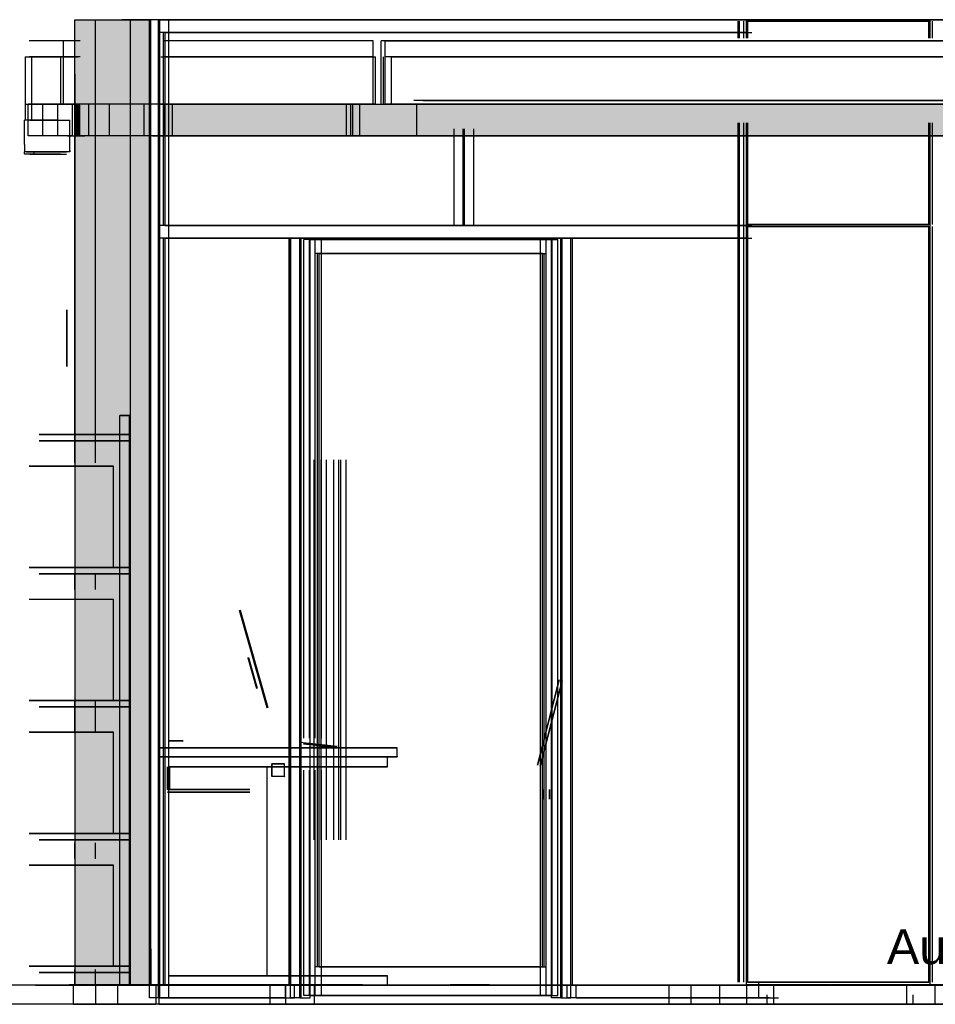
# Model space of a CAD drawing. Header units: millimetres. Extents: x -8253 to 34045, y -61360 to 6071.
# Tile 57 of 67: x -39 to 2851, y -10060 to -6950. Entities that reach past the tile are written whole.
import ezdxf
from ezdxf.enums import TextEntityAlignment as Align

# ---------------------------------------------------------------- set-up
doc = ezdxf.new("R2010")
doc.units = ezdxf.units.MM
for name, color, linetype in [('S-TAGLIO-ARR', 9, 'Continuous'), ('S-TAGLIO-CS', 9, 'Continuous'), ('S-TAGLIO-MURO', 7, 'Continuous'), ('S-TAGLIO-PAV', 33, 'Continuous'), ('S-TESTI', 7, 'Continuous'), ('S-VISTA', 8, 'Continuous'), ('S-VISTA-ARREDI', 9, 'Continuous')]:
    doc.layers.add(name, color=color, linetype=linetype)
doc.styles.add('VISIO', font='arial.ttf')

msp = doc.modelspace()

# ---------------------------------------------------------------- hatches: boundary and pattern name
at = {"layer": 'S-TAGLIO-CS'}
for points in [[(180, -7316), (178, -7316), (148, -7316), (148, -7220), (148, -7216), (178, -7216), (180, -7216), (180, -7314), (180, -7316)], [(5548, -7316), (5272, -7316), (2886, -7316), (916, -7316), (682, -7316), (444, -7316), (420, -7316), (420, -7220), (420, -7216), (444, -7216), (682, -7216), (1968, -7216), (2226, -7216), (5272, -7216), (5548, -7216), (5548, -7304), (5548, -7316)]]:
    msp.add_hatch(color=9, dxfattribs=at).paths.add_polyline_path(points)
at = {"layer": 'S-TAGLIO-MURO'}
msp.add_hatch(color=7, dxfattribs=at).paths.add_polyline_path([(376, -10000), (366, -10000), (276, -10000), (136, -10000), (136, -7122), (136, -6950), (148, -6950), (282, -6950), (376, -6950), (376, -9884), (376, -10000)])
at = {"layer": 'S-TAGLIO-PAV'}
for points in [[(1316, -10000), (116, -10000), (116, -9998), (1042, -9998), (1316, -9998), (1316, -10000)], [(2520, -10000), (2278, -10000), (1320, -10000), (1320, -9998), (1444, -9998), (2520, -9998), (2520, -10000)], [(3724, -10000), (2540, -10000), (2524, -10000), (2524, -9998), (3000, -9998), (3724, -9998), (3724, -10000)]]:
    msp.add_hatch(color=33, dxfattribs=at).paths.add_polyline_path(points)

# ---------------------------------------------------------------- linework, layer by layer
at = {"layer": 'S-TAGLIO-ARR'}
for p, q in [((459.3, -9250), (402, -9250)), ((402, -9252.1), (402, -9250)), ((402, -9252.1), (402, -9278)), ((459.3, -9250), (1152, -9250)), ((1152, -9275.9), (1152, -9250)), ((1094.7, -9278), (402, -9278)), ((1094.7, -9278), (1152, -9278)), ((1152, -9275.9), (1152, -9278)), ((758, -9300), (757, -9300)), ((757, -9301), (757, -9300)), ((757, -9301), (757, -9340)), ((758, -9300), (797, -9300)), ((797, -9339), (797, -9300)), ((796, -9340), (757, -9340)), ((796, -9340), (797, -9340)), ((797, -9339), (797, -9340))]:
    msp.add_line(p, q, dxfattribs=at)
at = {"layer": 'S-TAGLIO-CS'}
for p, q in [((177.4, -7217), (149, -7217)), ((149, -7220.5), (149, -7217)), ((149, -7220.5), (149, -7317)), ((177.4, -7217), (179, -7217)), ((179, -7314), (179, -7217)), ((419.7, -7217), (419, -7217)), ((419, -7220), (419, -7217)), ((419, -7220), (419, -7317)), ((419.7, -7217), (443.1, -7217)), ((443.1, -7217), (682.5, -7217)), ((682.5, -7217), (1968, -7217)), ((2225.5, -7217), (1968, -7217)), ((5272.4, -7217), (2225.5, -7217)), ((-14.7, -7267), (-24.6, -7267)), ((-24.6, -7344.7), (-24.6, -7267)), ((15.6, -7267), (-14.7, -7267)), ((33.6, -7267), (15.6, -7267)), ((46.2, -7267), (33.6, -7267)), ((54.6, -7267), (46.2, -7267)), ((60.8, -7267), (54.6, -7267)), ((65.4, -7267), (60.8, -7267)), ((69.3, -7267), (65.4, -7267)), ((72.1, -7267), (69.3, -7267)), ((74.2, -7267), (72.1, -7267)), ((76, -7267), (74.2, -7267)), ((77.3, -7267), (76, -7267)), ((78.4, -7267), (77.3, -7267)), ((79.2, -7267), (78.4, -7267)), ((79.9, -7267), (79.2, -7267)), ((80.4, -7267), (79.9, -7267)), ((81.2, -7267), (119, -7267)), ((119, -7363.5), (119, -7267)), ((177.4, -7317), (149, -7317)), ((179, -7317), (177.4, -7317)), ((179, -7314), (179, -7317)), ((419.7, -7317), (419, -7317)), ((419.7, -7317), (443.1, -7317)), ((443.1, -7317), (682.5, -7317)), ((916.6, -7317), (682.5, -7317)), ((2885.3, -7317), (916.6, -7317)), ((-24.6, -7344.7), (-24.6, -7367)), ((-14.7, -7367), (-24.6, -7367)), ((-17.4, -7367), (-24.6, -7367)), ((-24.6, -7373.2), (-24.6, -7367)), ((-17.4, -7367), (5.6, -7367)), ((15.6, -7367), (-14.7, -7367)), ((5.6, -7369.3), (5.6, -7367)), ((5.6, -7369.3), (5.6, -7375)), ((33.6, -7367), (15.6, -7367)), ((46.2, -7367), (33.6, -7367)), ((54.6, -7367), (46.2, -7367)), ((60.8, -7367), (54.6, -7367)), ((65.4, -7367), (60.8, -7367)), ((69.3, -7367), (65.4, -7367)), ((72.1, -7367), (69.3, -7367)), ((74.2, -7367), (72.1, -7367)), ((76, -7367), (74.2, -7367)), ((77.3, -7367), (76, -7367)), ((78.4, -7367), (77.3, -7367)), ((79.2, -7367), (78.4, -7367)), ((79.9, -7367), (79.2, -7367)), ((80.4, -7367), (79.9, -7367)), ((119, -7367), (81.2, -7367)), ((119, -7363.5), (119, -7367)), ((-24.6, -7373.2), (-24.6, -7375)), ((-17.4, -7375), (-24.6, -7375)), ((5.6, -7375), (-17.4, -7375))]:
    msp.add_line(p, q, dxfattribs=at)
at = {"layer": 'S-TAGLIO-MURO'}
for p, q in [((135, -6950), (148.6, -6950)), ((135, -7122.4), (135, -6950)), ((148.6, -6950), (282.9, -6950)), ((375, -6950), (282.9, -6950)), ((375, -9884.9), (375, -6950)), ((135, -7122.4), (135, -10000)), ((375, -9884.9), (375, -10000)), ((135, -10000), (275.5, -10000)), ((365.9, -10000), (275.5, -10000)), ((375, -10000), (365.9, -10000))]:
    msp.add_line(p, q, dxfattribs=at)
at = {"layer": 'S-TAGLIO-PAV'}
for p, q in [((2278.5, -10000), (-2068, -10000)), ((-469.3, -9998), (114, -9998)), ((114, -9999.1), (114, -9998)), ((114, -9999.1), (114, -10000)), ((114, -10000), (116, -10000)), ((116, -10000), (117, -10000)), ((1042.6, -9998), (117, -9998)), ((117, -9999.5), (117, -9998)), ((1042.6, -9998), (1317, -9998)), ((1317, -9998.5), (1317, -10000)), ((1319.1, -10000), (1317, -10000)), ((1319.1, -10000), (1320, -10000)), ((1443.6, -9998), (1320, -9998)), ((1320, -9998.2), (1320, -10000)), ((1443.6, -9998), (2520, -9998)), ((2539.8, -10000), (2278.5, -10000)), ((2520, -9999.8), (2520, -9998)), ((2520.5, -10000), (2523, -10000)), ((2999.4, -9998), (2523, -9998)), ((2523, -9998.8), (2523, -9998)), ((2523, -9998.8), (2523, -10000)), ((5007.9, -10000), (2539.8, -10000)), ((130, -10060), (-202.5, -10060)), ((420.6, -10060), (390, -10060)), ((420.6, -10060), (668, -10060)), ((668, -10060), (720.4, -10060)), ((720.4, -10060), (783, -10060)), ((955.8, -10060), (912, -10060)), ((1274.6, -10060), (955.8, -10060)), ((4931.2, -10060), (1274.6, -10060))]:
    msp.add_line(p, q, dxfattribs=at)
at = {"layer": 'S-VISTA'}
for p, q in [((135, -6950), (200, -6950)), ((135, -8350), (135, -6950)), ((200, -6950), (310, -6950)), ((200, -8350), (200, -6950)), ((310, -6950), (375, -6950)), ((310, -10000), (310, -6950)), ((403, -6950), (370, -6950)), ((370, -10040), (370, -6950)), ((375, -10000), (375, -6950)), ((399, -6950), (432, -6950)), ((399, -10040), (399, -6950)), ((403, -10040), (403, -6950)), ((2294, -6950), (403, -6950)), ((403, -6990), (403, -6950)), ((432, -10040), (432, -6950)), ((432, -6950), (2323, -6950)), ((432, -6990), (432, -6950)), ((2229, -7008.5), (2229, -6955)), ((2229, -7008.5), (2229, -6955)), ((2229, -7008.5), (2229, -6955)), ((2229, -7008.5), (2229, -6955)), ((2233, -7008.5), (2233, -6955)), ((2233, -7008.5), (2233, -6955)), ((2233, -7008.5), (2233, -6955)), ((2233, -7008.5), (2233, -6955)), ((2247, -7008.5), (2247, -6955)), ((2247, -7008.5), (2247, -6955)), ((2247, -7008.5), (2247, -6955)), ((2247, -7008.5), (2247, -6955)), ((2255, -6950), (2835, -6950)), ((2835, -6950), (2255, -6950)), ((2255, -7000), (2255, -6950)), ((2255, -7000), (2255, -6950)), ((2255, -7008.5), (2255, -6955)), ((2255, -7008.5), (2255, -6955)), ((2835, -6955), (2255, -6955)), ((2255, -7008.5), (2255, -6955)), ((2255, -7008.5), (2255, -6955)), ((2259, -7008.5), (2259, -6955)), ((2259, -6955), (2831, -6955)), ((2259, -7008.5), (2259, -6955)), ((2327, -6950), (2294, -6950)), ((2323, -6950), (2356, -6950)), ((2330, -6950), (2370, -6950)), ((2371, -6950), (2331, -6950)), ((2370, -6950), (3389, -6950)), ((3390, -6950), (2371, -6950)), ((2831, -7008.5), (2831, -6955)), ((2835, -7000), (2835, -6950)), ((2835, -7008.5), (2835, -6955)), ((2835, -7008.5), (2835, -6955)), ((2843, -7008.5), (2843, -6955)), ((2242.9, -6990), (403, -6990)), ((2254.9, -6990), (415, -6990)), ((415, -7600), (415, -6990)), ((420, -6990), (2260.9, -6990)), ((420, -7600), (420, -6990)), ((432, -6990), (2271.9, -6990)), ((1365, -6990), (1332, -6990)), ((1361, -6990), (1394, -6990)), ((99, -7017), (-9, -7017)), ((151.4, -7017), (99, -7017)), ((99, -7067), (99, -7017)), ((1077, -7017), (412.1, -7017)), ((1077, -7067), (1077, -7017)), ((2028, -7017), (1102, -7017)), ((1102, -7067), (1102, -7017)), ((1115, -7017), (1407, -7017)), ((5199, -7017), (1115, -7017)), ((1115, -7067), (1115, -7017)), ((1115, -7067), (1115, -7017)), ((1407, -7017), (1563, -7017)), ((1563, -7017), (2232.9, -7017)), ((1921, -7017), (3249, -7017)), ((2235.5, -7017), (1929, -7017)), ((2232.9, -7017), (2032, -7017)), ((-21.8, -7067), (91, -7067)), ((-21, -7267), (-21, -7067)), ((-21, -7267), (-21, -7067)), ((99, -7067), (-9, -7067)), ((99, -7067), (-9, -7067)), ((-1, -7267), (-1, -7067)), ((-1, -7267), (-1, -7067)), ((91, -7067), (143.6, -7067)), ((91, -7217), (91, -7067)), ((151.4, -7067), (99, -7067)), ((151.4, -7067), (99, -7067)), ((99, -7217), (99, -7067)), ((406.1, -7067), (1084, -7067)), ((1077, -7067), (412.1, -7067)), ((1077, -7067), (412.1, -7067)), ((1077, -7217), (1077, -7067)), ((1084, -7217), (1084, -7067)), ((1102, -7217), (1102, -7067)), ((1109, -7217), (1109, -7067)), ((5199, -7067), (1115, -7067)), ((5199, -7067), (1115, -7067)), ((1115, -7217), (1115, -7067)), ((1115, -7217), (1115, -7067)), ((1135, -7067), (5179, -7067)), ((1135, -7217), (1135, -7067)), ((5109, -7205), (1205, -7205)), ((1235, -7205), (5079, -7205)), ((-21.8, -7217), (91, -7217)), ((34, -7217), (-13, -7217)), ((-13, -7317), (-13, -7217)), ((99, -7217), (-9, -7217)), ((81, -7217), (34, -7217)), ((34, -7317), (34, -7217)), ((127, -7217), (81, -7217)), ((81, -7317), (81, -7217)), ((91, -7217), (143.6, -7217)), ((151.4, -7217), (99, -7217)), ((127, -7317), (127, -7217)), ((137, -7317), (137, -7217)), ((140, -7317), (140, -7217)), ((142, -7317), (142, -7217)), ((144, -7317), (144, -7217)), ((145, -7317), (145, -7217)), ((147, -7317), (147, -7217)), ((148, -7317), (148, -7217)), ((148, -7317), (148, -7217)), ((149, -7317), (149, -7217)), ((149, -7317), (149, -7217)), ((244, -7217), (179, -7217)), ((179, -7317), (179, -7217)), ((354, -7217), (244, -7217)), ((244, -7317), (244, -7217)), ((419, -7217), (354, -7217)), ((354, -7317), (354, -7217)), ((406.1, -7217), (1084, -7217)), ((1077, -7217), (412.1, -7217)), ((964, -7217), (419, -7217)), ((419, -7317), (419, -7217)), ((419, -7317), (419, -7217)), ((419, -7317), (419, -7217)), ((443, -7217), (992, -7217)), ((443, -7317), (443, -7217)), ((934, -7217), (964, -7217)), ((1080.6, -7217), (977, -7217)), ((992, -7317), (992, -7217)), ((1006, -7217), (1212.5, -7217)), ((1006, -7317), (1006, -7217)), ((1012, -7317), (1012, -7217)), ((1035, -7317), (1035, -7217)), ((5199, -7217), (1115, -7217)), ((1115, -7217), (1173.4, -7217)), ((1135, -7217), (5179, -7217)), ((1191.6, -7217), (1135, -7217)), ((5109, -7217), (1205, -7217)), ((1215, -7217), (5099, -7217)), ((1215, -7317), (1215, -7217)), ((1215, -7317), (1215, -7217)), ((1235, -7217), (5079, -7217)), ((-7, -7267), (16, -7267)), ((16, -7267), (63, -7267)), ((63, -7267), (108, -7267)), ((119, -7367), (119, -7267)), ((2229, -7597), (2229, -7276)), ((2229, -7597), (2229, -7276)), ((2229, -7597), (2229, -7276)), ((2229, -7597), (2229, -7276)), ((2233, -7597), (2233, -7276)), ((2233, -7597), (2233, -7276)), ((2233, -7597), (2233, -7276)), ((2233, -7597), (2233, -7276)), ((2247, -7597), (2247, -7276)), ((2247, -7597), (2247, -7276)), ((2247, -7597), (2247, -7276)), ((2247, -7597), (2247, -7276)), ((2255, -7597), (2255, -7276)), ((2255, -7597), (2255, -7276)), ((2255, -7597), (2255, -7276)), ((2255, -7597), (2255, -7276)), ((2259, -7597), (2259, -7276)), ((2259, -7597), (2259, -7276)), ((2831, -7597), (2831, -7276)), ((2835, -7597), (2835, -7276)), ((2835, -7597), (2835, -7276)), ((2843, -7597), (2843, -7276)), ((1332, -7600), (1332, -7295)), ((1361, -7600), (1361, -7295)), ((1365, -7600), (1365, -7295)), ((1394, -7600), (1394, -7295)), ((2255, -10000), (2255, -7300)), ((2255, -10000), (2255, -7300)), ((2835, -10000), (2835, -7300)), ((34, -7317), (-13, -7317)), ((81, -7317), (34, -7317)), ((127, -7317), (81, -7317)), ((112, -7317), (166, -7317)), ((244, -7317), (179, -7317)), ((354, -7317), (244, -7317)), ((419, -7317), (354, -7317)), ((380.3, -7317), (1112, -7317)), ((964, -7317), (419, -7317)), ((443, -7317), (992, -7317)), ((934, -7317), (964, -7317)), ((2271.4, -7317), (977, -7317)), ((1006, -7317), (2245.1, -7317)), ((1137, -7317), (1929, -7317)), ((1464, -7317), (1215, -7317)), ((1215, -7317), (5099, -7317)), ((1713, -7317), (1464, -7317)), ((2234.2, -7317), (1579, -7317)), ((2267.2, -7317), (1713, -7317)), ((3349, -7317), (1821, -7317)), ((1829, -7317), (2236.5, -7317)), ((1934, -7317), (2235.2, -7317)), ((2273, -7317), (2901, -7317)), ((-1, -7367), (-24.5, -7367)), ((-7, -7367), (16, -7367)), ((-7, -7367), (16, -7367)), ((45, -7367), (-1, -7367)), ((16, -7367), (63, -7367)), ((16, -7367), (63, -7367)), ((90, -7367), (45, -7367)), ((63, -7367), (108, -7367)), ((63, -7367), (108, -7367)), ((-1, -7375), (-24.5, -7375)), ((-7, -7375), (16, -7375)), ((45, -7375), (-1, -7375)), ((16, -7375), (63, -7375)), ((90, -7375), (45, -7375)), ((63, -7375), (108, -7375)), ((2242.9, -7600), (403, -7600)), ((403, -7640), (403, -7600)), ((2254.9, -7600), (415, -7600)), ((420, -7600), (2260.9, -7600)), ((432, -7600), (2271.9, -7600)), ((432, -7640), (432, -7600)), ((1365, -7600), (1332, -7600)), ((1361, -7600), (1394, -7600)), ((2229, -9990), (2229, -7603)), ((2229, -9990), (2229, -7603)), ((2229, -9990), (2229, -7603)), ((2229, -9990), (2229, -7603)), ((2233, -9990), (2233, -7603)), ((2233, -9990), (2233, -7603)), ((2233, -9990), (2233, -7603)), ((2233, -9990), (2233, -7603)), ((2247, -9990), (2247, -7603)), ((2247, -9990), (2247, -7603)), ((2247, -9990), (2247, -7603)), ((2247, -9990), (2247, -7603)), ((2835, -7597), (2255, -7597)), ((2255, -9990), (2255, -7603)), ((2255, -9990), (2255, -7603)), ((2835, -7603), (2255, -7603)), ((2255, -9990), (2255, -7603)), ((2255, -9990), (2255, -7603)), ((2259, -7597), (2831, -7597)), ((2259, -9990), (2259, -7603)), ((2259, -7603), (2831, -7603)), ((2259, -9990), (2259, -7603)), ((2831, -9990), (2831, -7603)), ((2835, -9990), (2835, -7603)), ((2835, -9990), (2835, -7603)), ((2843, -9990), (2843, -7603)), ((2242.9, -7640), (403, -7640)), ((811, -7640), (415, -7640)), ((415, -10000), (415, -7640)), ((420, -7640), (817, -7640)), ((420, -10000), (420, -7640)), ((432, -7640), (2271.9, -7640)), ((811, -10000), (811, -7640)), ((849, -7640), (816, -7640)), ((816, -10040), (816, -7640)), ((817, -10000), (817, -7640)), ((845, -7640), (878, -7640)), ((845, -10040), (845, -7640)), ((849, -10040), (849, -7640)), ((894, -7644), (858, -7644)), ((858, -9219.1), (858, -7644)), ((876, -7644), (913, -7644)), ((876, -9219.1), (876, -7644)), ((878, -10040), (878, -7640)), ((894, -9219.1), (894, -7644)), ((1605, -7644), (894, -7644)), ((894, -7689), (894, -7644)), ((913, -9219.1), (913, -7644)), ((913, -7644), (1623, -7644)), ((913, -7689), (913, -7644)), ((1642, -7644), (1605, -7644)), ((1605, -10032), (1605, -7644)), ((1605, -7689), (1605, -7644)), ((1623, -7644), (1660, -7644)), ((1623, -10032), (1623, -7644)), ((1623, -7689), (1623, -7644)), ((1673, -7640), (1640, -7640)), ((1640, -10040), (1640, -7640)), ((1642, -10032), (1642, -7644)), ((1660, -10032), (1660, -7644)), ((1669, -7640), (1701, -7640)), ((1669, -10040), (1669, -7640)), ((1673, -10040), (1673, -7640)), ((2255.6, -7640), (1701, -7640)), ((1701, -10000), (1701, -7640)), ((1701, -10040), (1701, -7640)), ((1706, -7640), (2261.5, -7640)), ((1706, -10000), (1706, -7640)), ((1605, -7689), (894, -7689)), ((1611, -7689), (901, -7689)), ((901, -9942), (901, -7689)), ((906, -7689), (1617, -7689)), ((906, -9942), (906, -7689)), ((913, -7689), (1623, -7689)), ((1611, -9942), (1611, -7689)), ((1617, -9942), (1617, -7689)), ((110, -7898), (110, -7866)), ((110, -7866), (110, -7988)), ((110, -7986), (110, -7866)), ((110, -7866), (110, -7986)), ((110, -7988), (110, -7866)), ((110, -7866), (110, -7898)), ((110, -7898), (110, -7866)), ((110, -7866), (110, -7988)), ((110, -7986), (110, -7866)), ((110, -7866), (110, -7986)), ((110, -7988), (110, -7866)), ((110, -7866), (110, -7898)), ((135, -7898), (135, -7866)), ((135, -7866), (135, -7988)), ((135, -7988), (135, -7866)), ((135, -7866), (135, -7986)), ((135, -7986), (135, -7866)), ((135, -7866), (135, -7898)), ((135, -7898), (135, -7866)), ((135, -7866), (135, -7988)), ((135, -7988), (135, -7866)), ((135, -7866), (135, -7986)), ((135, -7986), (135, -7866)), ((135, -7866), (135, -7898)), ((110, -7886), (110, -8045)), ((110, -8045), (110, -7886)), ((110, -8045), (110, -7898)), ((110, -7898), (110, -8045)), ((135, -8045), (135, -7886)), ((135, -7886), (135, -8045)), ((135, -7898), (135, -8045)), ((135, -8045), (135, -7898)), ((110, -8045), (110, -7901)), ((110, -7901), (110, -8045)), ((110, -7928), (110, -8045)), ((135, -7901), (135, -8045)), ((135, -8045), (135, -7901)), ((135, -7928), (135, -8045)), ((110, -7975), (110, -7945)), ((135, -7975), (135, -7945)), ((110, -8045), (110, -7974)), ((110, -7974), (110, -8045)), ((110, -8045), (110, -7975)), ((110, -7976), (110, -8045)), ((110, -8045), (110, -7981)), ((135, -7974), (135, -8045)), ((135, -8045), (135, -7974)), ((135, -8045), (135, -7975)), ((135, -7976), (135, -8045)), ((135, -8045), (135, -7981)), ((890, -9540), (890, -8340)), ((906, -9540), (906, -8340)), ((912, -9540), (912, -8340)), ((929, -9540), (929, -8340)), ((952, -9540), (952, -8340)), ((968, -9540), (968, -8340)), ((975, -9540), (975, -8340)), ((991, -9540), (991, -8340)), ((135, -8750), (135, -8700)), ((200, -8750), (200, -8700)), ((135, -9200), (135, -9100)), ((200, -9200), (200, -9100)), ((858, -10032), (858, -9320.7)), ((876, -10032), (876, -9320.7)), ((894, -10032), (894, -9320.7)), ((913, -10032), (913, -9320.7)), ((135, -9600), (135, -9550)), ((200, -9600), (200, -9550)), ((135, -10000), (135, -9950)), ((200, -10000), (200, -9950)), ((1605, -9942), (894, -9942)), ((894, -10032), (894, -9942)), ((1611, -9942), (901, -9942)), ((906, -9942), (1617, -9942)), ((913, -9942), (1623, -9942)), ((913, -10032), (913, -9942)), ((1605, -10032), (1605, -9942)), ((1623, -10032), (1623, -9942)), ((11, -9998), (114, -9998)), ((11, -9998), (114, -9998)), ((11, -9998), (114, -9998)), ((11, -9998), (114, -9998)), ((11, -10000), (114, -10000)), ((11, -10000), (114, -10000)), ((11, -10000), (114, -10000)), ((11, -10000), (114, -10000)), ((14, -9998), (114, -9998)), ((14, -9998), (114, -9998)), ((14, -9998), (114, -9998)), ((14, -9998), (114, -9998)), ((14, -9998), (114, -9998)), ((14, -9998), (114, -9998)), ((14, -9998), (114, -9998)), ((14, -9998), (114, -9998)), ((14, -10000), (114, -10000)), ((14, -10000), (114, -10000)), ((14, -10000), (114, -10000)), ((14, -10000), (114, -10000)), ((14, -10000), (114, -10000)), ((14, -10000), (114, -10000)), ((14, -10000), (114, -10000)), ((14, -10000), (114, -10000)), ((117, -9998), (167, -9998)), ((117, -9998), (167, -9998)), ((117, -9998), (167, -9998)), ((117, -9998), (1317, -9998)), ((117, -9998), (167, -9998)), ((117, -9998), (1317, -9998)), ((117, -9998), (1317, -9998)), ((117, -9998), (1317, -9998)), ((117, -9998), (1317, -9998)), ((117, -9998), (1317, -9998)), ((117, -9998), (1317, -9998)), ((117, -9998), (1317, -9998)), ((117, -10000), (167, -10000)), ((117, -10000), (167, -10000)), ((117, -10000), (167, -10000)), ((117, -10000), (167, -10000)), ((117, -10000), (1317, -10000)), ((117, -10000), (1317, -10000)), ((117, -10000), (1317, -10000)), ((117, -10000), (1317, -10000)), ((117, -10000), (1317, -10000)), ((117, -10000), (1317, -10000)), ((117, -10000), (1317, -10000)), ((117, -10000), (1317, -10000)), ((200, -10000), (130, -10000)), ((130, -10000), (130, -10060)), ((130, -10000), (130, -10060)), ((130, -10000), (130, -10060)), ((135, -10000), (200, -10000)), ((200, -10000), (310, -10000)), ((270, -10000), (200, -10000)), ((200, -10000), (200, -10060)), ((270, -10000), (270, -10060)), ((390, -10000), (270, -10000)), ((310, -10000), (375, -10000)), ((390, -10000), (390, -10060)), ((390, -10000), (390, -10060)), ((400, -10000), (400, -10060)), ((800, -10000), (403, -10000)), ((403, -10040), (403, -10000)), ((811, -10000), (415, -10000)), ((417, -9998), (1317, -9998)), ((417, -9998), (1317, -9998)), ((417, -9998), (1317, -9998)), ((417, -9998), (1317, -9998)), ((417, -10000), (1317, -10000)), ((417, -10000), (1317, -10000)), ((417, -10000), (1317, -10000)), ((417, -10000), (1317, -10000)), ((420, -10000), (817, -10000)), ((432, -10000), (828, -10000)), ((432, -10040), (432, -10000)), ((750, -10000), (750, -10060)), ((750, -10000), (750, -10060)), ((800, -10040), (800, -10000)), ((800, -10000), (800, -10060)), ((828, -10040), (828, -10000)), ((890, -10000), (890, -10060)), ((1320, -9998), (2270, -9998)), ((1320, -9998), (2270, -9998)), ((1320, -9998), (2270, -9998)), ((1320, -9998), (2270, -9998)), ((1320, -9998), (2270, -9998)), ((1320, -9998), (2255, -9998)), ((1320, -9998), (2270, -9998)), ((1320, -9998), (2520, -9998)), ((1320, -9998), (2255, -9998)), ((1320, -9998), (2520, -9998)), ((1320, -10000), (2270, -10000)), ((1320, -10000), (2270, -10000)), ((1320, -10000), (2270, -10000)), ((1320, -10000), (2270, -10000)), ((1320, -10000), (2270, -10000)), ((1320, -10000), (2270, -10000)), ((1320, -10000), (2255, -10000)), ((1320, -10000), (2255, -10000)), ((1320, -10000), (2520, -10000)), ((1320, -10000), (2520, -10000)), ((2294, -10000), (1689, -10000)), ((1689, -10040), (1689, -10000)), ((2255.6, -10000), (1701, -10000)), ((1706, -10000), (2261.5, -10000)), ((1718, -10000), (2272.6, -10000)), ((1718, -10040), (1718, -10000)), ((2010, -10000), (2010, -10060)), ((2080, -10000), (2080, -10060)), ((2170, -10000), (2170, -10060)), ((2835, -9990), (2255, -9990)), ((2255, -9998), (2287.5, -9998)), ((2340, -9998), (2255, -9998)), ((2255, -10000), (2835, -10000)), ((2255, -10000), (2340, -10000)), ((2287.5, -10000), (2255, -10000)), ((2255, -10000), (2255, -10060)), ((2255, -10000), (2255, -10060)), ((2340, -10000), (2255, -10000)), ((2255, -10000), (2287.5, -10000)), ((2259, -9990), (2831, -9990)), ((2294, -10040), (2294, -9989.3)), ((2294, -10040), (2294, -10000)), ((2520, -9998), (2340, -9998)), ((2340, -10000), (2760, -10000)), ((2340, -10000), (2340, -10060)), ((2520, -10000), (2340, -10000)), ((2523, -9998), (3723, -9998)), ((2760, -9998), (2523, -9998)), ((2523, -9998), (3723, -9998)), ((2523, -9998), (3723, -9998)), ((2523, -9998), (3723, -9998)), ((2760, -10000), (2523, -10000)), ((2523, -10000), (3723, -10000)), ((2523, -10000), (3723, -10000)), ((2523, -10000), (3723, -10000)), ((2523, -10000), (3723, -10000)), ((2850, -9998), (2760, -9998)), ((2760, -10000), (2850, -10000)), ((2760, -10000), (2760, -10060)), ((2850, -10000), (2760, -10000)), ((2850, -10000), (2850, -10060)), ((2850, -10000), (2850, -10060)), ((403, -10040), (370, -10040)), ((399, -10040), (432, -10040)), ((800, -10040), (403, -10040)), ((432, -10040), (828, -10040)), ((849, -10040), (816, -10040)), ((845, -10040), (878, -10040)), ((894, -10032), (858, -10032)), ((876, -10032), (913, -10032)), ((1605, -10032), (894, -10032)), ((913, -10032), (1623, -10032)), ((1642, -10032), (1605, -10032)), ((1623, -10032), (1660, -10032)), ((1673, -10040), (1640, -10040)), ((1669, -10040), (1701, -10040)), ((2294, -10040), (1689, -10040)), ((1718, -10040), (2323, -10040)), ((2327, -10040), (2294, -10040)), ((2320, -10030), (2320, -10060)), ((2323, -10040), (2356, -10040)), ((2780, -10030), (2780, -10060)), ((200, -10060), (130, -10060)), ((130, -10060), (220, -10060)), ((200, -10060), (130, -10060)), ((2010, -10060), (200, -10060)), ((270, -10060), (200, -10060)), ((220, -10060), (270, -10060)), ((270, -10060), (390, -10060)), ((390, -10060), (270, -10060)), ((400, -10060), (6245, -10060)), ((800, -10060), (750, -10060)), ((890, -10060), (800, -10060)), ((2080, -10060), (2010, -10060)), ((2170, -10060), (2080, -10060)), ((2255, -10060), (2340, -10060)), ((2320, -10060), (2255, -10060)), ((2780, -10060), (2320, -10060)), ((2340, -10060), (2760, -10060)), ((2760, -10060), (2850, -10060)), ((2850, -10060), (2780, -10060))]:
    msp.add_line(p, q, dxfattribs=at)
at = {"layer": 'S-VISTA-ARREDI'}
for p, q in [((277, -8200), (307, -8200)), ((307, -8200), (277, -8200)), ((277, -10000), (277, -8200)), ((277, -10000), (277, -8200)), ((277, -8200), (307, -8200)), ((307, -8200), (277, -8200)), ((277, -10000), (277, -8200)), ((277, -10000), (277, -8200)), ((307, -10000), (307, -8200)), ((307, -10000), (307, -8200)), ((307, -10000), (307, -8200)), ((307, -10000), (307, -8200)), ((22.1, -8260), (305, -8260)), ((305, -8260), (22.1, -8260)), ((22.1, -8280), (305, -8280)), ((305, -8280), (22.1, -8280)), ((-9.7, -8360), (257, -8360)), ((257, -8360), (-9.7, -8360)), ((-9.7, -8360), (257, -8360)), ((257, -8360), (-9.7, -8360)), ((-9.7, -8360), (257, -8360)), ((257, -8360), (-9.7, -8360)), ((-9.7, -8360), (257, -8360)), ((257, -8360), (-9.7, -8360)), ((-9.7, -8360), (257, -8360)), ((257, -8360), (-9.7, -8360)), ((-9.7, -8360), (257, -8360)), ((257, -8360), (-9.7, -8360)), ((-9.7, -8360), (257, -8360)), ((257, -8360), (-9.7, -8360)), ((-9.7, -8360), (257, -8360)), ((257, -8360), (-9.7, -8360)), ((-9.7, -8360), (257, -8360)), ((257, -8360), (-9.7, -8360)), ((-9.7, -8360), (257, -8360)), ((257, -8360), (-9.7, -8360)), ((-9.7, -8360), (257, -8360)), ((257, -8360), (-9.7, -8360)), ((257, -8680), (257, -8360)), ((257, -8680), (257, -8360)), ((257, -8680), (257, -8360)), ((257, -8680), (257, -8360)), ((257, -8680), (257, -8360)), ((257, -8680), (257, -8360)), ((257, -8680), (257, -8360)), ((257, -8680), (257, -8360)), ((257, -8680), (257, -8360)), ((257, -8680), (257, -8360)), ((257, -8680), (257, -8360)), ((257, -8680), (257, -8360)), ((257, -8680), (257, -8360)), ((257, -8680), (257, -8360)), ((257, -8680), (257, -8360)), ((257, -8680), (257, -8360)), ((257, -8680), (257, -8360)), ((257, -8680), (257, -8360)), ((257, -8680), (257, -8360)), ((257, -8680), (257, -8360)), ((257, -8680), (257, -8360)), ((257, -8680), (257, -8360)), ((-9.7, -8680), (257, -8680)), ((257, -8680), (-9.7, -8680)), ((-9.7, -8680), (257, -8680)), ((257, -8680), (-9.7, -8680)), ((-9.7, -8680), (257, -8680)), ((257, -8680), (-9.7, -8680)), ((-9.7, -8680), (257, -8680)), ((257, -8680), (-9.7, -8680)), ((-9.7, -8680), (257, -8680)), ((257, -8680), (-9.7, -8680)), ((-9.7, -8680), (257, -8680)), ((257, -8680), (-9.7, -8680)), ((-9.7, -8680), (257, -8680)), ((257, -8680), (-9.7, -8680)), ((-9.7, -8680), (257, -8680)), ((257, -8680), (-9.7, -8680)), ((-9.7, -8680), (257, -8680)), ((257, -8680), (-9.7, -8680)), ((-9.7, -8680), (257, -8680)), ((257, -8680), (-9.7, -8680)), ((-9.7, -8680), (257, -8680)), ((257, -8680), (-9.7, -8680)), ((22.1, -8680), (305, -8680)), ((305, -8680), (22.1, -8680)), ((22.1, -8700), (305, -8700)), ((305, -8700), (22.1, -8700)), ((-9.7, -8780), (257, -8780)), ((257, -9100), (257, -8780)), ((257, -9100), (257, -8780)), ((257, -9100), (257, -8780)), ((257, -9100), (257, -8780)), ((257, -9100), (257, -8780)), ((257, -9100), (257, -8780)), ((257, -9100), (257, -8780)), ((257, -9100), (257, -8780)), ((257, -9100), (257, -8780)), ((257, -9100), (257, -8780)), ((257, -9100), (257, -8780)), ((257, -9100), (257, -8780)), ((257, -9100), (257, -8780)), ((257, -9100), (257, -8780)), ((257, -9100), (257, -8780)), ((257, -9100), (257, -8780)), ((257, -9100), (257, -8780)), ((257, -9100), (257, -8780)), ((257, -9100), (257, -8780)), ((257, -9100), (257, -8780)), ((655, -8816), (742, -9124)), ((742, -9124), (655, -8816)), ((655, -8816), (742, -9124)), ((742, -9124), (655, -8816)), ((655, -8816), (742, -9124)), ((742, -9124), (655, -8816)), ((657, -8815), (744, -9123)), ((744, -9123), (657, -8815)), ((657, -8815), (744, -9123)), ((744, -9123), (657, -8815)), ((657, -8815), (744, -9123)), ((744, -9123), (657, -8815)), ((681, -8966), (708, -9062)), ((681, -8966), (708, -9062)), ((681, -8966), (708, -9062)), ((681, -8966), (708, -9062)), ((681, -8966), (708, -9062)), ((681, -8966), (708, -9062)), ((709, -9062), (682, -8965)), ((709, -9062), (682, -8965)), ((709, -9062), (682, -8965)), ((683, -8965), (710, -9061)), ((683, -8965), (710, -9061)), ((683, -8965), (710, -9061)), ((683, -8965), (710, -9061)), ((683, -8965), (710, -9061)), ((683, -8965), (710, -9061)), ((1664, -9035), (1595, -9305)), ((1595, -9305), (1664, -9035)), ((1664, -9035), (1595, -9305)), ((1595, -9305), (1664, -9035)), ((1664, -9035), (1595, -9305)), ((1595, -9305), (1664, -9035)), ((1604, -9308), (1673, -9038)), ((1673, -9038), (1604, -9308)), ((1604, -9308), (1673, -9038)), ((1673, -9038), (1604, -9308)), ((1604, -9308), (1673, -9038)), ((1673, -9038), (1604, -9308)), ((-9.7, -9100), (257, -9100)), ((257, -9100), (-9.7, -9100)), ((-9.7, -9100), (257, -9100)), ((257, -9100), (-9.7, -9100)), ((-9.7, -9100), (257, -9100)), ((257, -9100), (-9.7, -9100)), ((-9.7, -9100), (257, -9100)), ((257, -9100), (-9.7, -9100)), ((-9.7, -9100), (257, -9100)), ((257, -9100), (-9.7, -9100)), ((-9.7, -9100), (257, -9100)), ((257, -9100), (-9.7, -9100)), ((-9.7, -9100), (257, -9100)), ((257, -9100), (-9.7, -9100)), ((-9.7, -9100), (257, -9100)), ((257, -9100), (-9.7, -9100)), ((-9.7, -9100), (257, -9100)), ((257, -9100), (-9.7, -9100)), ((-9.7, -9100), (257, -9100)), ((257, -9100), (-9.7, -9100)), ((22.1, -9100), (305, -9100)), ((305, -9100), (22.1, -9100)), ((22.1, -9120), (305, -9120)), ((305, -9120), (22.1, -9120)), ((-9.7, -9200), (257, -9200)), ((257, -9200), (-9.7, -9200)), ((-9.7, -9200), (257, -9200)), ((257, -9200), (-9.7, -9200)), ((-9.7, -9200), (257, -9200)), ((257, -9200), (-9.7, -9200)), ((-9.7, -9200), (257, -9200)), ((257, -9200), (-9.7, -9200)), ((-9.7, -9200), (257, -9200)), ((257, -9200), (-9.7, -9200)), ((-9.7, -9200), (257, -9200)), ((257, -9200), (-9.7, -9200)), ((-9.7, -9200), (257, -9200)), ((257, -9200), (-9.7, -9200)), ((-9.7, -9200), (257, -9200)), ((257, -9200), (-9.7, -9200)), ((-9.7, -9200), (257, -9200)), ((257, -9200), (-9.7, -9200)), ((-9.7, -9200), (257, -9200)), ((257, -9200), (-9.7, -9200)), ((-9.7, -9200), (257, -9200)), ((257, -9200), (-9.7, -9200)), ((257, -9520), (257, -9200)), ((257, -9520), (257, -9200)), ((257, -9520), (257, -9200)), ((257, -9520), (257, -9200)), ((257, -9520), (257, -9200)), ((257, -9520), (257, -9200)), ((257, -9520), (257, -9200)), ((257, -9520), (257, -9200)), ((257, -9520), (257, -9200)), ((257, -9520), (257, -9200)), ((257, -9520), (257, -9200)), ((257, -9520), (257, -9200)), ((257, -9520), (257, -9200)), ((257, -9520), (257, -9200)), ((257, -9520), (257, -9200)), ((257, -9520), (257, -9200)), ((257, -9520), (257, -9200)), ((257, -9520), (257, -9200)), ((257, -9520), (257, -9200)), ((257, -9520), (257, -9200)), ((257, -9520), (257, -9200)), ((257, -9520), (257, -9200)), ((477, -9228), (432, -9228)), ((432, -9228), (477, -9228)), ((477, -9228), (432, -9228)), ((432, -9228), (477, -9228)), ((477, -9228), (432, -9228)), ((432, -9228), (477, -9228)), ((846, -9232), (963, -9245)), ((846, -9232), (963, -9245)), ((846, -9232), (963, -9245)), ((846, -9232), (963, -9245)), ((846, -9232), (963, -9245)), ((846, -9232), (963, -9245)), ((1152, -9250), (402, -9250)), ((1152, -9250), (402, -9250)), ((402, -9250), (1152, -9250)), ((1152, -9250), (402, -9250)), ((402, -9250), (1152, -9250)), ((477, -9250), (432, -9250)), ((432, -9250), (477, -9250)), ((477, -9250), (432, -9250)), ((432, -9250), (477, -9250)), ((477, -9250), (432, -9250)), ((432, -9250), (477, -9250)), ((963, -9250), (857, -9238)), ((963, -9250), (857, -9238)), ((963, -9250), (857, -9238)), ((963, -9250), (857, -9238)), ((963, -9250), (857, -9238)), ((963, -9250), (857, -9238)), ((963, -9248), (858, -9237)), ((963, -9248), (858, -9237)), ((962, -9248), (858, -9237)), ((962, -9248), (858, -9237)), ((963, -9248), (858, -9237)), ((963, -9248), (858, -9237)), ((962, -9248), (858, -9237)), ((962, -9248), (858, -9237)), ((963, -9248), (858, -9237)), ((963, -9248), (858, -9237)), ((962, -9248), (858, -9237)), ((962, -9248), (858, -9237)), ((870, -9249), (912, -9249)), ((870, -9249), (912, -9249)), ((870, -9249), (912, -9249)), ((870, -9249), (912, -9249)), ((870, -9249), (912, -9249)), ((870, -9249), (912, -9249)), ((870, -9250), (912, -9250)), ((870, -9250), (912, -9250)), ((870, -9250), (912, -9250)), ((870, -9250), (912, -9250)), ((870, -9250), (912, -9250)), ((870, -9250), (912, -9250)), ((912, -9249), (875, -9249)), ((912, -9249), (875, -9249)), ((912, -9249), (875, -9249)), ((912, -9250), (875, -9250)), ((912, -9250), (875, -9250)), ((912, -9250), (875, -9250)), ((912, -9250), (875, -9250)), ((912, -9250), (875, -9250)), ((912, -9250), (875, -9250)), ((912, -9249), (877, -9249)), ((912, -9249), (877, -9249)), ((912, -9249), (877, -9249)), ((912, -9249), (950, -9249)), ((912, -9249), (950, -9249)), ((955, -9249), (912, -9249)), ((955, -9249), (912, -9249)), ((912, -9249), (950, -9249)), ((912, -9249), (950, -9249)), ((955, -9249), (912, -9249)), ((955, -9249), (912, -9249)), ((912, -9249), (950, -9249)), ((912, -9249), (950, -9249)), ((955, -9249), (912, -9249)), ((955, -9249), (912, -9249)), ((912, -9250), (950, -9250)), ((912, -9250), (950, -9250)), ((955, -9250), (912, -9250)), ((955, -9250), (912, -9250)), ((912, -9250), (950, -9250)), ((912, -9250), (950, -9250)), ((955, -9250), (912, -9250)), ((955, -9250), (912, -9250)), ((912, -9250), (950, -9250)), ((912, -9250), (950, -9250)), ((955, -9250), (912, -9250)), ((955, -9250), (912, -9250)), ((1152, -9278), (402, -9278)), ((1152, -9278), (402, -9278)), ((402, -9278), (1152, -9278)), ((1152, -9278), (402, -9278)), ((402, -9278), (1152, -9278)), ((1122, -9278), (432, -9278)), ((432, -9278), (1122, -9278)), ((432, -9310), (432, -9278)), ((432, -9310), (432, -9278)), ((1122, -9278), (432, -9278)), ((432, -9278), (1122, -9278)), ((432, -9310), (432, -9278)), ((432, -9310), (432, -9278)), ((1122, -9278), (432, -9278)), ((432, -9278), (1122, -9278)), ((432, -9310), (432, -9278)), ((432, -9310), (432, -9278)), ((1122, -9278), (432, -9278)), ((432, -9278), (1122, -9278)), ((432, -9310), (432, -9278)), ((432, -9310), (432, -9278)), ((1122, -9278), (432, -9278)), ((432, -9278), (1122, -9278)), ((432, -9310), (432, -9278)), ((432, -9310), (432, -9278)), ((1122, -9310), (1122, -9278)), ((1122, -9310), (1122, -9278)), ((1122, -9310), (1122, -9278)), ((1122, -9310), (1122, -9278)), ((1122, -9310), (1122, -9278)), ((1122, -9310), (1122, -9278)), ((1122, -9310), (1122, -9278)), ((1122, -9310), (1122, -9278)), ((1122, -9310), (1122, -9278)), ((1122, -9310), (1122, -9278)), ((427, -9382), (427, -9310)), ((427, -9382), (427, -9310)), ((427, -9382), (427, -9310)), ((427, -9382), (427, -9310)), ((427, -9382), (427, -9310)), ((427, -9382), (427, -9310)), ((1122, -9310), (432, -9310)), ((432, -9310), (1122, -9310)), ((1122, -9310), (432, -9310)), ((432, -9310), (1122, -9310)), ((1122, -9310), (432, -9310)), ((432, -9310), (1122, -9310)), ((1122, -9310), (432, -9310)), ((432, -9310), (1122, -9310)), ((1122, -9310), (432, -9310)), ((432, -9310), (1122, -9310)), ((435, -9382), (435, -9310)), ((435, -9382), (435, -9310)), ((435, -9382), (435, -9310)), ((435, -9382), (435, -9310)), ((435, -9382), (435, -9310)), ((435, -9382), (435, -9310)), ((742, -9310), (812, -9310)), ((742, -9970), (742, -9310)), ((742, -9970), (742, -9310)), ((742, -9970), (742, -9310)), ((742, -9970), (742, -9310)), ((742, -9970), (742, -9310)), ((742, -9970), (742, -9310)), ((742, -9970), (742, -9310)), ((742, -9970), (742, -9310)), ((742, -9970), (742, -9310)), ((742, -9970), (742, -9310)), ((797, -9300), (757, -9300)), ((757, -9340), (757, -9300)), ((757, -9340), (757, -9300)), ((757, -9340), (757, -9300)), ((757, -9340), (757, -9300)), ((757, -9340), (757, -9300)), ((797, -9340), (797, -9300)), ((812, -9970), (812, -9310)), ((812, -9970), (812, -9310)), ((812, -9970), (812, -9310)), ((812, -9970), (812, -9310)), ((812, -9970), (812, -9310)), ((812, -9970), (812, -9310)), ((812, -9970), (812, -9310)), ((812, -9970), (812, -9310)), ((812, -9970), (812, -9310)), ((812, -9970), (812, -9310)), ((797, -9340), (757, -9340)), ((687, -9382), (427, -9382)), ((427, -9382), (687, -9382)), ((687, -9382), (427, -9382)), ((427, -9382), (687, -9382)), ((687, -9382), (427, -9382)), ((427, -9382), (687, -9382)), ((687, -9390), (427, -9390)), ((427, -9390), (687, -9390)), ((687, -9390), (427, -9390)), ((427, -9390), (687, -9390)), ((687, -9390), (427, -9390)), ((427, -9390), (687, -9390)), ((1615, -9381), (1615, -9412)), ((1615, -9412), (1615, -9381)), ((1615, -9381), (1615, -9412)), ((1615, -9412), (1615, -9381)), ((1615, -9381), (1615, -9412)), ((1615, -9412), (1615, -9381)), ((1615, -9381), (1615, -9412)), ((1615, -9412), (1615, -9381)), ((1615, -9381), (1615, -9412)), ((1615, -9412), (1615, -9381)), ((1615, -9381), (1615, -9412)), ((1615, -9412), (1615, -9381)), ((1633, -9381), (1633, -9412)), ((1633, -9412), (1633, -9381)), ((1633, -9381), (1633, -9412)), ((1633, -9412), (1633, -9381)), ((1633, -9381), (1633, -9412)), ((1633, -9412), (1633, -9381)), ((1633, -9381), (1633, -9412)), ((1633, -9412), (1633, -9381)), ((1633, -9381), (1633, -9412)), ((1633, -9412), (1633, -9381)), ((1633, -9381), (1633, -9412)), ((1633, -9412), (1633, -9381)), ((-9.7, -9520), (257, -9520)), ((257, -9520), (-9.7, -9520)), ((-9.7, -9520), (257, -9520)), ((257, -9520), (-9.7, -9520)), ((-9.7, -9520), (257, -9520)), ((257, -9520), (-9.7, -9520)), ((-9.7, -9520), (257, -9520)), ((257, -9520), (-9.7, -9520)), ((-9.7, -9520), (257, -9520)), ((257, -9520), (-9.7, -9520)), ((-9.7, -9520), (257, -9520)), ((257, -9520), (-9.7, -9520)), ((-9.7, -9520), (257, -9520)), ((257, -9520), (-9.7, -9520)), ((-9.7, -9520), (257, -9520)), ((257, -9520), (-9.7, -9520)), ((-9.7, -9520), (257, -9520)), ((257, -9520), (-9.7, -9520)), ((-9.7, -9520), (257, -9520)), ((257, -9520), (-9.7, -9520)), ((-9.7, -9520), (257, -9520)), ((257, -9520), (-9.7, -9520)), ((22.1, -9520), (305, -9520)), ((305, -9520), (22.1, -9520)), ((22.1, -9540), (305, -9540)), ((305, -9540), (22.1, -9540)), ((-9.7, -9620), (257, -9620)), ((257, -9620), (-9.7, -9620)), ((-9.7, -9620), (257, -9620)), ((257, -9620), (-9.7, -9620)), ((-9.7, -9620), (257, -9620)), ((257, -9620), (-9.7, -9620)), ((-9.7, -9620), (257, -9620)), ((257, -9620), (-9.7, -9620)), ((-9.7, -9620), (257, -9620)), ((257, -9620), (-9.7, -9620)), ((-9.7, -9620), (257, -9620)), ((257, -9620), (-9.7, -9620)), ((-9.7, -9620), (257, -9620)), ((257, -9620), (-9.7, -9620)), ((-9.7, -9620), (257, -9620)), ((257, -9620), (-9.7, -9620)), ((-9.7, -9620), (257, -9620)), ((257, -9620), (-9.7, -9620)), ((-9.7, -9620), (257, -9620)), ((257, -9620), (-9.7, -9620)), ((257, -9940), (257, -9620)), ((257, -9940), (257, -9620)), ((257, -9940), (257, -9620)), ((257, -9940), (257, -9620)), ((257, -9940), (257, -9620)), ((257, -9940), (257, -9620)), ((257, -9940), (257, -9620)), ((257, -9940), (257, -9620)), ((257, -9940), (257, -9620)), ((257, -9940), (257, -9620)), ((257, -9940), (257, -9620)), ((257, -9940), (257, -9620)), ((257, -9940), (257, -9620)), ((257, -9940), (257, -9620)), ((257, -9940), (257, -9620)), ((257, -9940), (257, -9620)), ((257, -9940), (257, -9620)), ((257, -9940), (257, -9620)), ((257, -9940), (257, -9620)), ((257, -9940), (257, -9620)), ((-9.7, -9940), (257, -9940)), ((257, -9940), (-9.7, -9940)), ((-9.7, -9940), (257, -9940)), ((257, -9940), (-9.7, -9940)), ((-9.7, -9940), (257, -9940)), ((257, -9940), (-9.7, -9940)), ((-9.7, -9940), (257, -9940)), ((257, -9940), (-9.7, -9940)), ((-9.7, -9940), (257, -9940)), ((257, -9940), (-9.7, -9940)), ((-9.7, -9940), (257, -9940)), ((257, -9940), (-9.7, -9940)), ((-9.7, -9940), (257, -9940)), ((257, -9940), (-9.7, -9940)), ((-9.7, -9940), (257, -9940)), ((257, -9940), (-9.7, -9940)), ((-9.7, -9940), (257, -9940)), ((257, -9940), (-9.7, -9940)), ((-9.7, -9940), (257, -9940)), ((257, -9940), (-9.7, -9940)), ((22.1, -9940), (305, -9940)), ((305, -9940), (22.1, -9940)), ((22.1, -9960), (305, -9960)), ((305, -9960), (22.1, -9960)), ((1122, -9970), (432, -9970)), ((432, -9970), (1122, -9970)), ((432, -10000), (432, -9970)), ((432, -10000), (432, -9970)), ((1122, -9970), (432, -9970)), ((432, -9970), (1122, -9970)), ((432, -10000), (432, -9970)), ((432, -10000), (432, -9970)), ((1122, -9970), (432, -9970)), ((432, -9970), (1122, -9970)), ((432, -10000), (432, -9970)), ((432, -10000), (432, -9970)), ((1122, -9970), (432, -9970)), ((432, -9970), (1122, -9970)), ((432, -10000), (432, -9970)), ((432, -10000), (432, -9970)), ((1122, -9970), (432, -9970)), ((432, -9970), (1122, -9970)), ((432, -10000), (432, -9970)), ((432, -10000), (432, -9970)), ((742, -9970), (812, -9970)), ((1122, -10000), (1122, -9970)), ((1122, -10000), (1122, -9970)), ((1122, -10000), (1122, -9970)), ((1122, -10000), (1122, -9970)), ((1122, -10000), (1122, -9970)), ((1122, -10000), (1122, -9970)), ((1122, -10000), (1122, -9970)), ((1122, -10000), (1122, -9970)), ((1122, -10000), (1122, -9970)), ((1122, -10000), (1122, -9970)), ((277, -10000), (307, -10000)), ((307, -10000), (277, -10000)), ((277, -10000), (307, -10000)), ((307, -10000), (277, -10000)), ((1122, -10000), (432, -10000)), ((432, -10000), (1122, -10000)), ((1122, -10000), (432, -10000)), ((432, -10000), (1122, -10000)), ((1122, -10000), (432, -10000)), ((432, -10000), (1122, -10000)), ((1122, -10000), (432, -10000)), ((432, -10000), (1122, -10000)), ((1122, -10000), (432, -10000)), ((432, -10000), (1122, -10000))]:
    msp.add_line(p, q, dxfattribs=at)

# ---------------------------------------------------------------- texts
at = {"layer": 'S-TESTI', "style": 'VISIO'}
msp.add_text('Aula  pav. 0,00', height=110, dxfattribs=at).set_placement((3210.9, -9878), align=Align.MIDDLE_CENTER)

doc.saveas('drawing.dxf')
